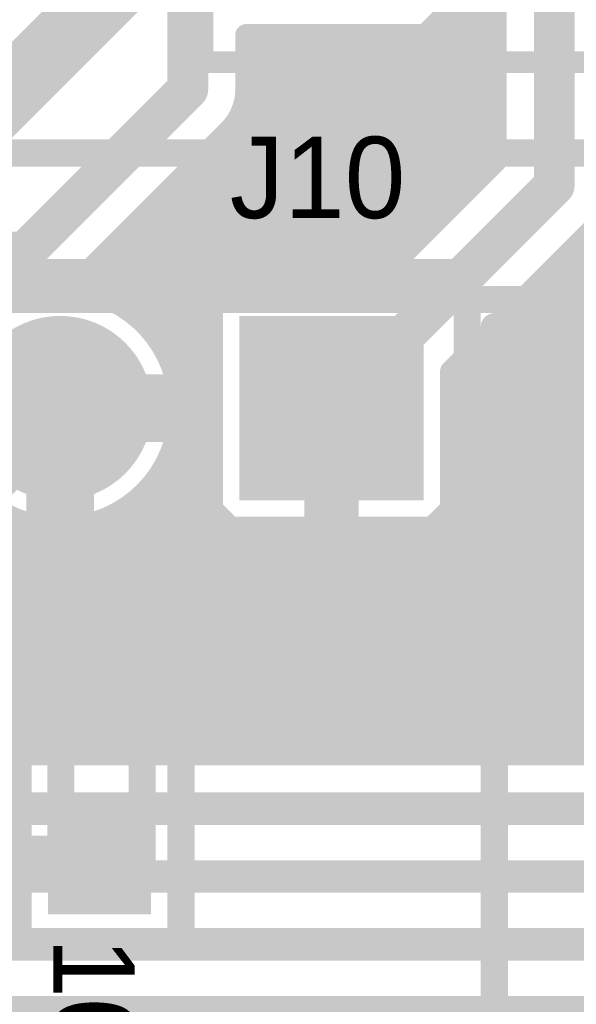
# Model space of a CAD drawing. Extents: x 7.17 to 14.1, y 4 to 11.75.
# Tile 175 of 219: x 10.21 to 10.42, y 8.02 to 8.38. Entities that reach past the tile are written whole.
import ezdxf

# ---------------------------------------------------------------- set-up
doc = ezdxf.new("R2010")
doc.units = 0
doc.layers.get('0').update_dxf_attribs({"linetype": 'CONTINUOUS'})
for name, color, linetype in [('BOTTOMLAYER', 5, 'CONTINUOUS'), ('BOTTOMSOLDER', 6, 'CONTINUOUS'), ('MECHANICAL1', 6, 'CONTINUOUS'), ('MECHANICAL7', 56, 'CONTINUOUS'), ('MULTILAYER', 9, 'CONTINUOUS'), ('TOPLAYER', 1, 'CONTINUOUS'), ('TOPOVERLAY', 2, 'CONTINUOUS'), ('TOPPASTE', 8, 'CONTINUOUS'), ('TOPSOLDER', 216, 'CONTINUOUS')]:
    doc.layers.add(name, color=color, linetype=linetype)

# ---------------------------------------------------------------- blocks, each defined once
blk = doc.blocks.new('RELAY44_23')
at = {"layer": 'MECHANICAL1', "const_width": 0.008}
for points in [[(-0.05, -0.05), (-0.05, 0.35)], [(-0.05, -0.05), (0.75, -0.05)]]:
    blk.add_lwpolyline(points, dxfattribs=at)
at = {"layer": 'MECHANICAL1', "const_width": 0.004}
blk.add_lwpolyline([(-0.052, -0.05, 1), (-0.048, -0.05, 1)], format="xyb", close=True, dxfattribs=at)
blk.add_lwpolyline([(-0.052, -0.05, 1), (-0.048, -0.05, 1)], format="xyb", close=True, dxfattribs=at)
at = {"layer": 'TOPOVERLAY', "const_width": 0.008}
for points in [[(-0.05, -0.05), (-0.05, 0.35)], [(-0.05, -0.05), (0.75, -0.05)]]:
    blk.add_lwpolyline(points, dxfattribs=at)
at = {"layer": 'TOPOVERLAY', "const_width": 0.004}
blk.add_lwpolyline([(-0.052, -0.05, 1), (-0.048, -0.05, 1)], format="xyb", close=True, dxfattribs=at)
blk.add_lwpolyline([(-0.052, -0.05, 1), (-0.048, -0.05, 1)], format="xyb", close=True, dxfattribs=at)
blk = doc.blocks.new('HDR_10_94')
at = {"layer": 'BOTTOMSOLDER', "const_width": 0.034}
blk.add_lwpolyline([(-0.017, -0.1, 1), (0.017, -0.1, 1)], format="xyb", close=True, dxfattribs=at)
at = {"layer": 'BOTTOMSOLDER'}
blk.add_solid([(-0.034, 0.034), (-0.034, -0.034), (0.034, 0.034), (0.034, -0.034)], dxfattribs=at)
at = {"layer": 'MULTILAYER', "const_width": 0.03}
blk.add_lwpolyline([(-0.015, -0.1, 1), (0.015, -0.1, 1)], format="xyb", close=True, dxfattribs=at)
at = {"layer": 'MULTILAYER'}
blk.add_solid([(-0.03, 0.03), (-0.03, -0.03), (0.03, 0.03), (0.03, -0.03)], dxfattribs=at)
at = {"layer": 'TOPOVERLAY', "const_width": 0.01}
for points in [[(-0.05, -0.95), (-0.05, 0.05)], [(0.05, 0.05), (-0.05, 0.05)], [(0.05, -0.95), (0.05, 0.05)]]:
    blk.add_lwpolyline(points, dxfattribs=at)
at = {"layer": 'TOPOVERLAY', "const_width": 0.005}
for points in [[(-0.0525, 0.05, 1), (-0.0475, 0.05, 1)], [(-0.0525, 0.05, 1), (-0.0475, 0.05, 1)], [(0.0475, 0.05, 1), (0.0525, 0.05, 1)], [(0.0475, 0.05, 1), (0.0525, 0.05, 1)]]:
    blk.add_lwpolyline(points, format="xyb", close=True, dxfattribs=at)
at = {"layer": 'TOPSOLDER', "const_width": 0.034}
blk.add_lwpolyline([(-0.017, -0.1, 1), (0.017, -0.1, 1)], format="xyb", close=True, dxfattribs=at)
at = {"layer": 'TOPSOLDER'}
blk.add_solid([(-0.034, 0.034), (-0.034, -0.034), (0.034, 0.034), (0.034, -0.034)], dxfattribs=at)
blk = doc.blocks.new('0603_117')
at = {"layer": 'MECHANICAL1', "const_width": 0.01}
for points in [[(-0.000531, -0.014252), (-0.000531, 0.015748)], [(0.059468, 0.015748), (-0.000531, 0.015748)], [(0.059468, -0.014252), (0.059468, 0.015748)], [(0.059468, -0.014252), (-0.000531, -0.014252)]]:
    blk.add_lwpolyline(points, dxfattribs=at)
at = {"layer": 'MECHANICAL1', "const_width": 0.005}
for points in [[(-0.003031, 0.015748, 1), (0.001969, 0.015748, 1)], [(-0.003031, 0.015748, 1), (0.001969, 0.015748, 1)], [(0.056968, 0.015748, 1), (0.061968, 0.015748, 1)], [(0.056968, 0.015748, 1), (0.061968, 0.015748, 1)], [(-0.003031, -0.014252, 1), (0.001969, -0.014252, 1)], [(-0.003031, -0.014252, 1), (0.001969, -0.014252, 1)], [(0.056968, -0.014252, 1), (0.061968, -0.014252, 1)], [(0.056968, -0.014252, 1), (0.061968, -0.014252, 1)]]:
    blk.add_lwpolyline(points, format="xyb", close=True, dxfattribs=at)
at = {"layer": 'TOPLAYER'}
for points in [[(-0.015, -0.015), (0.015, -0.015), (-0.015, 0.015), (0.015, 0.015)], [(0.045, -0.015), (0.075, -0.015), (0.045, 0.015), (0.075, 0.015)]]:
    blk.add_solid(points, dxfattribs=at)
at = {"layer": 'TOPOVERLAY', "const_width": 0.01}
for points in [[(-0.03, 0), (-0.03, 0.03)], [(0.09, 0.03), (-0.03, 0.03)], [(0.09, -0.03), (0.09, 0.03)], [(-0.03, -0.03), (-0.03, 0)], [(0.09, -0.03), (-0.03, -0.03)]]:
    blk.add_lwpolyline(points, dxfattribs=at)
at = {"layer": 'TOPOVERLAY', "const_width": 0.005}
for points in [[(-0.0325, 0.03, 1), (-0.0275, 0.03, 1)], [(-0.0325, 0.03, 1), (-0.0275, 0.03, 1)], [(0.0875, 0.03, 1), (0.0925, 0.03, 1)], [(0.0875, 0.03, 1), (0.0925, 0.03, 1)], [(-0.0325, 0, 1), (-0.0275, 0, 1)], [(-0.0325, 0, 1), (-0.0275, 0, 1)], [(-0.0325, -0.03, 1), (-0.0275, -0.03, 1)], [(-0.0325, -0.03, 1), (-0.0275, -0.03, 1)], [(0.0875, -0.03, 1), (0.0925, -0.03, 1)], [(0.0875, -0.03, 1), (0.0925, -0.03, 1)]]:
    blk.add_lwpolyline(points, format="xyb", close=True, dxfattribs=at)
at = {"layer": 'TOPPASTE'}
for points in [[(-0.015, -0.015), (0.015, -0.015), (-0.015, 0.015), (0.015, 0.015)], [(0.045, -0.015), (0.075, -0.015), (0.045, 0.015), (0.075, 0.015)]]:
    blk.add_solid(points, dxfattribs=at)
at = {"layer": 'TOPSOLDER'}
for points in [[(-0.019, -0.019), (0.019, -0.019), (-0.019, 0.019), (0.019, 0.019)], [(0.041, -0.019), (0.079, -0.019), (0.041, 0.019), (0.079, 0.019)]]:
    blk.add_solid(points, dxfattribs=at)
blk = doc.blocks.new('0603_118')
at = {"layer": 'MECHANICAL1', "const_width": 0.01}
for points in [[(-0.000531, 0.015748), (-0.000531, -0.014252)], [(-0.000531, 0.015748), (0.059468, 0.015748)], [(0.059468, 0.015748), (0.059468, -0.014252)], [(-0.000531, -0.014252), (0.059468, -0.014252)]]:
    blk.add_lwpolyline(points, dxfattribs=at)
at = {"layer": 'MECHANICAL1', "const_width": 0.005}
for points in [[(-0.003031, 0.015748, 1), (0.001969, 0.015748, 1)], [(-0.003031, 0.015748, 1), (0.001969, 0.015748, 1)], [(0.056968, 0.015748, 1), (0.061968, 0.015748, 1)], [(0.056968, 0.015748, 1), (0.061968, 0.015748, 1)], [(-0.003031, -0.014252, 1), (0.001969, -0.014252, 1)], [(-0.003031, -0.014252, 1), (0.001969, -0.014252, 1)], [(0.056968, -0.014252, 1), (0.061968, -0.014252, 1)], [(0.056968, -0.014252, 1), (0.061968, -0.014252, 1)]]:
    blk.add_lwpolyline(points, format="xyb", close=True, dxfattribs=at)
at = {"layer": 'TOPLAYER'}
for points in [[(-0.015, -0.015), (0.015, -0.015), (-0.015, 0.015), (0.015, 0.015)], [(0.045, -0.015), (0.075, -0.015), (0.045, 0.015), (0.075, 0.015)]]:
    blk.add_solid(points, dxfattribs=at)
at = {"layer": 'TOPOVERLAY', "const_width": 0.01}
for points in [[(-0.03, 0.03), (-0.03, 0)], [(-0.03, 0.03), (0.09, 0.03)], [(0.09, 0.03), (0.09, -0.03)], [(-0.03, 0), (-0.03, -0.03)], [(-0.03, -0.03), (0.09, -0.03)]]:
    blk.add_lwpolyline(points, dxfattribs=at)
at = {"layer": 'TOPOVERLAY', "const_width": 0.005}
for points in [[(-0.0325, 0.03, 1), (-0.0275, 0.03, 1)], [(-0.0325, 0.03, 1), (-0.0275, 0.03, 1)], [(0.0875, 0.03, 1), (0.0925, 0.03, 1)], [(0.0875, 0.03, 1), (0.0925, 0.03, 1)], [(-0.0325, 0, 1), (-0.0275, 0, 1)], [(-0.0325, 0, 1), (-0.0275, 0, 1)], [(-0.0325, -0.03, 1), (-0.0275, -0.03, 1)], [(-0.0325, -0.03, 1), (-0.0275, -0.03, 1)], [(0.0875, -0.03, 1), (0.0925, -0.03, 1)], [(0.0875, -0.03, 1), (0.0925, -0.03, 1)]]:
    blk.add_lwpolyline(points, format="xyb", close=True, dxfattribs=at)
at = {"layer": 'TOPPASTE'}
for points in [[(-0.015, -0.015), (0.015, -0.015), (-0.015, 0.015), (0.015, 0.015)], [(0.045, -0.015), (0.075, -0.015), (0.045, 0.015), (0.075, 0.015)]]:
    blk.add_solid(points, dxfattribs=at)
at = {"layer": 'TOPSOLDER'}
for points in [[(-0.019, -0.019), (0.019, -0.019), (-0.019, 0.019), (0.019, 0.019)], [(0.041, -0.019), (0.079, -0.019), (0.041, 0.019), (0.079, 0.019)]]:
    blk.add_solid(points, dxfattribs=at)

msp = doc.modelspace()

# ---------------------------------------------------------------- linework, layer by layer
at = {"layer": 'BOTTOMLAYER'}
for points, const_width in [([(10.409447, 8.319543), (10.409447, 8.605)], 0.015), ([(10.387947, 8.328449), (10.387947, 8.596094)], 0.008), ([(10.274447, 8.355), (10.274447, 8.555457)], 0.015), ([(10.371404, 8.25008), (10.620972, 8.499648)], 0.008), ([(10.371404, 8.243009), (10.626918, 8.498523)], 0.008), ([(10.371404, 8.228867), (10.641037, 8.4985)], 0.008), ([(10.371404, 8.235938), (10.633966, 8.4985)], 0.008), ([(10.393959, 8.11), (10.782459, 8.4985)], 0.008), ([(10.40103, 8.11), (10.78953, 8.4985)], 0.008), ([(10.408101, 8.11), (10.796601, 8.4985)], 0.008), ([(10.415173, 8.11), (10.803672, 8.4985)], 0.008), ([(10.369904, 8.375), (10.369904, 8.455)], 0.008), ([(10.371404, 8.221796), (10.589367, 8.439758)], 0.008), ([(10.371404, 8.214725), (10.584041, 8.427361)], 0.008), ([(10.371404, 8.207653), (10.582557, 8.418806)], 0.008), ([(10.371404, 8.200582), (10.582519, 8.411697)], 0.008), ([(10.371404, 8.193511), (10.583369, 8.405476)], 0.008), ([(10.294964, 8.11), (10.584867, 8.399903)], 0.008), ([(10.369904, 8.382931), (10.387947, 8.400974)], 0.008), ([(10.369904, 8.396713), (10.387947, 8.37867)], 0.008), ([(10.302035, 8.11), (10.586888, 8.394853)], 0.008), ([(10.369904, 8.37586), (10.387947, 8.393903)], 0.008), ([(10.309106, 8.11), (10.58936, 8.390254)], 0.008), ([(10.369904, 8.389642), (10.387947, 8.371599)], 0.008), ([(10.263613, 8.262498), (10.387947, 8.386832)], 0.008), ([(10.316177, 8.11), (10.592238, 8.38606)], 0.008), ([(10.323248, 8.11), (10.595499, 8.38225)], 0.008), ([(10.361973, 8.375), (10.369904, 8.382931)], 0.008), ([(10.369904, 8.38257), (10.387947, 8.364527)], 0.008), ([(10.289686, 8.2815), (10.387947, 8.379761)], 0.008), ([(10.330319, 8.11), (10.599133, 8.378814)], 0.008), ([(10.232787, 8.28117), (10.326617, 8.375)], 0.008), ([(10.238711, 8.280022), (10.333689, 8.375)], 0.008), ([(10.244007, 8.278247), (10.34076, 8.375)], 0.008), ([(10.248786, 8.275955), (10.347831, 8.375)], 0.008), ([(10.253111, 8.273209), (10.354902, 8.375)], 0.008), ([(10.257017, 8.270044), (10.361973, 8.375)], 0.008), ([(10.260518, 8.266474), (10.369044, 8.375)], 0.008), ([(10.295578, 8.351031), (10.319546, 8.375)], 0.008), ([(10.295947, 8.375), (10.369904, 8.375)], 0.008), ([(10.295947, 8.358472), (10.312475, 8.375)], 0.008), ([(10.295947, 8.372614), (10.298333, 8.375)], 0.008), ([(10.295947, 8.365543), (10.305404, 8.375)], 0.008), ([(10.295947, 8.355), (10.295947, 8.375)], 0.008), ([(10.299692, 8.375), (10.367095, 8.307597)], 0.008), ([(10.306764, 8.375), (10.370631, 8.311133)], 0.008), ([(10.313835, 8.375), (10.374166, 8.314668)], 0.008), ([(10.320906, 8.375), (10.377702, 8.318204)], 0.008), ([(10.327977, 8.375), (10.381238, 8.321739)], 0.008), ([(10.335048, 8.375), (10.384773, 8.325275)], 0.008), ([(10.33739, 8.11), (10.603145, 8.375755)], 0.008), ([(10.342119, 8.375), (10.387947, 8.329172)], 0.008), ([(10.34919, 8.375), (10.387947, 8.336243)], 0.008), ([(10.356261, 8.375), (10.387947, 8.343314)], 0.008), ([(10.363332, 8.375), (10.387947, 8.350385)], 0.008), ([(10.369904, 8.375499), (10.387947, 8.357456)], 0.008), ([(10.295947, 8.371674), (10.36356, 8.304061)], 0.008), ([(10.296757, 8.2815), (10.387947, 8.37269)], 0.008), ([(10.344461, 8.11), (10.60755, 8.373089)], 0.008), ([(10.351533, 8.11), (10.612382, 8.37085)], 0.008), ([(10.386888, 8.11), (10.647949, 8.371061)], 0.008), ([(10.358604, 8.11), (10.617699, 8.369095)], 0.008), ([(10.365675, 8.11), (10.623596, 8.367921)], 0.008), ([(10.372746, 8.11), (10.630247, 8.367501)], 0.008), ([(10.379817, 8.11), (10.638015, 8.368198)], 0.008), ([(10.295947, 8.364603), (10.360024, 8.300526)], 0.008), ([(10.303828, 8.2815), (10.387947, 8.365619)], 0.008), ([(10.214447, 8.295), (10.274447, 8.355)], 0.015), ([(10.295947, 8.357532), (10.356489, 8.29699)], 0.008), ([(10.3109, 8.2815), (10.387947, 8.358547)], 0.008), ([(10.295545, 8.350863), (10.352953, 8.293455)], 0.008), ([(10.317971, 8.2815), (10.387947, 8.351476)], 0.008), ([(10.293768, 8.345569), (10.349418, 8.289919)], 0.008), ([(10.325042, 8.2815), (10.387947, 8.344405)], 0.008), ([(10.231189, 8.281337), (10.28965, 8.339797)], 0.008), ([(10.290994, 8.341272), (10.345882, 8.286384)], 0.008), ([(10.283988, 8.334136), (10.336624, 8.2815)], 0.008), ([(10.287524, 8.337671), (10.342347, 8.282848)], 0.008), ([(10.332113, 8.2815), (10.387947, 8.337334)], 0.008), ([(10.280453, 8.3306), (10.329553, 8.2815)], 0.008), ([(10.276917, 8.327064), (10.322481, 8.2815)], 0.008), ([(10.339184, 8.2815), (10.387947, 8.330263)], 0.008), ([(10.340998, 8.2815), (10.387947, 8.328449)], 0.008), ([(10.273381, 8.323529), (10.31541, 8.2815)], 0.008), ([(10.269846, 8.319993), (10.308339, 8.2815)], 0.008), ([(10.327404, 8.2375), (10.409447, 8.319543)], 0.015), ([(10.26631, 8.316458), (10.301268, 8.2815)], 0.008), ([(10.262775, 8.312922), (10.294197, 8.2815)], 0.008), ([(10.259239, 8.309387), (10.287126, 8.2815)], 0.008), ([(10.255704, 8.305851), (10.283404, 8.278151)], 0.008), ([(10.252168, 8.302316), (10.283404, 8.27108)], 0.008), ([(10.371404, 8.251094), (10.42465, 8.30434)], 0.008), ([(10.084904, 8.295), (10.214447, 8.295)], 0.015), ([(10.248633, 8.29878), (10.283404, 8.264009)], 0.008), ([(10.418714, 8.298405), (10.607119, 8.11)], 0.008), ([(10.245097, 8.295245), (10.283404, 8.256937)], 0.008), ([(10.415179, 8.294869), (10.600048, 8.11)], 0.008), ([(10.241561, 8.291709), (10.283404, 8.249866)], 0.008), ([(10.411643, 8.291334), (10.592977, 8.11)], 0.008), ([(10.238026, 8.288173), (10.252692, 8.273507)], 0.008), ([(10.408108, 8.287798), (10.585906, 8.11)], 0.008), ([(10.23449, 8.284638), (10.239254, 8.279874)], 0.008), ([(10.404572, 8.284263), (10.578835, 8.11)], 0.008), ([(10.283404, 8.2815), (10.340998, 8.2815)], 0.008), ([(10.283404, 8.275218), (10.289686, 8.2815)], 0.008), ([(10.283404, 8.1935), (10.283404, 8.2815)], 0.008), ([(10.401037, 8.280727), (10.571763, 8.11)], 0.008), ([(10.397501, 8.277191), (10.564692, 8.11)], 0.008), ([(10.266285, 8.258098), (10.283404, 8.275218)], 0.008), ([(10.393966, 8.273656), (10.557621, 8.11)], 0.008), ([(10.39043, 8.27012), (10.55055, 8.11)], 0.008), ([(10.268494, 8.253236), (10.283404, 8.268147)], 0.008), ([(10.386894, 8.266585), (10.543479, 8.11)], 0.008), ([(10.263411, 8.262788), (10.283404, 8.242795)], 0.008), ([(10.383359, 8.263049), (10.536408, 8.11)], 0.008), ([(10.270171, 8.247843), (10.283404, 8.261076)], 0.008), ([(10.379823, 8.259514), (10.529337, 8.11)], 0.008), ([(10.376288, 8.255978), (10.522266, 8.11)], 0.008), ([(10.271194, 8.241794), (10.283404, 8.254004)], 0.008), ([(10.371404, 8.1935), (10.371404, 8.251094)], 0.008), ([(10.372752, 8.252443), (10.515195, 8.11)], 0.008), ([(10.269778, 8.24935), (10.283404, 8.235724)], 0.008), ([(10.187404, 8.2375), (10.227404, 8.2375)], 0.025), ([(10.227404, 8.2375), (10.267404, 8.2375)], 0.025), ([(10.227404, 8.1975), (10.227404, 8.2375)], 0.025), ([(10.271324, 8.234854), (10.283404, 8.246933)], 0.008), ([(10.371404, 8.24672), (10.508124, 8.11)], 0.008), ([(10.269995, 8.226453), (10.283404, 8.239862)], 0.008), ([(10.271282, 8.240775), (10.283404, 8.228653)], 0.008), ([(10.371404, 8.239648), (10.501053, 8.11)], 0.008), ([(10.264585, 8.213973), (10.283404, 8.232791)], 0.008), ([(10.271243, 8.233743), (10.283404, 8.221582)], 0.008), ([(10.371404, 8.232577), (10.493981, 8.11)], 0.008), ([(10.167684, 8.11), (10.283404, 8.22572)], 0.008), ([(10.170464, 8.228455), (10.28892, 8.11)], 0.008), ([(10.270283, 8.227632), (10.283404, 8.214511)], 0.008), ([(10.371404, 8.225506), (10.48691, 8.11)], 0.008), ([(10.168921, 8.222928), (10.281848, 8.11)], 0.008), ([(10.268654, 8.22219), (10.283404, 8.20744)], 0.008), ([(10.174755, 8.11), (10.283404, 8.218649)], 0.008), ([(10.371404, 8.218435), (10.479839, 8.11)], 0.008), ([(10.166824, 8.217953), (10.274777, 8.11)], 0.008), ([(10.266486, 8.217287), (10.283404, 8.200369)], 0.008), ([(10.164252, 8.213454), (10.267706, 8.11)], 0.008), ([(10.181826, 8.11), (10.283404, 8.211578)], 0.008), ([(10.263851, 8.21285), (10.366702, 8.11)], 0.008), ([(10.371404, 8.211364), (10.472768, 8.11)], 0.008), ([(10.16125, 8.209385), (10.260635, 8.11)], 0.008), ([(10.26079, 8.20884), (10.35963, 8.11)], 0.008), ([(10.157839, 8.205725), (10.253564, 8.11)], 0.008), ([(10.188897, 8.11), (10.283404, 8.204507)], 0.008), ([(10.257322, 8.205237), (10.352559, 8.11)], 0.008), ([(10.371404, 8.204293), (10.465697, 8.11)], 0.008), ([(10.154026, 8.202467), (10.246493, 8.11)], 0.008), ([(10.160613, 8.11), (10.250932, 8.200319)], 0.008), ([(10.253451, 8.202038), (10.345488, 8.11)], 0.008), ([(10.283404, 8.200369), (10.290273, 8.1935)], 0.008), ([(10.364322, 8.1935), (10.371404, 8.200582)], 0.008), ([(10.125257, 8.11), (10.211668, 8.19641)], 0.008), ([(10.145124, 8.197226), (10.232351, 8.11)], 0.008), ([(10.149797, 8.199625), (10.239422, 8.11)], 0.008), ([(10.195968, 8.11), (10.283404, 8.197436)], 0.008), ([(10.207962, 8.198028), (10.295991, 8.11)], 0.008), ([(10.244422, 8.196924), (10.331346, 8.11)], 0.008), ([(10.249161, 8.199256), (10.338417, 8.11)], 0.008), ([(10.371404, 8.197222), (10.458626, 8.11)], 0.008), ([(10.127637, 8.193501), (10.211137, 8.11)], 0.008), ([(10.132328, 8.11), (10.217061, 8.194733)], 0.008), ([(10.134183, 8.194025), (10.218208, 8.11)], 0.008), ([(10.1394, 8.11), (10.22311, 8.19371)], 0.008), ([(10.139952, 8.195327), (10.22528, 8.11)], 0.008), ([(10.146471, 8.11), (10.23005, 8.19358)], 0.008), ([(10.153542, 8.11), (10.238451, 8.194909)], 0.008), ([(10.203039, 8.11), (10.286539, 8.1935)], 0.008), ([(10.210111, 8.11), (10.293611, 8.1935)], 0.008), ([(10.217182, 8.11), (10.300682, 8.1935)], 0.008), ([(10.21869, 8.194372), (10.303062, 8.11)], 0.008), ([(10.224253, 8.11), (10.307753, 8.1935)], 0.008), ([(10.226626, 8.193507), (10.310133, 8.11)], 0.008), ([(10.231324, 8.11), (10.314824, 8.1935)], 0.008), ([(10.233306, 8.193898), (10.317204, 8.11)], 0.008), ([(10.238395, 8.11), (10.321895, 8.1935)], 0.008), ([(10.239172, 8.195103), (10.324275, 8.11)], 0.008), ([(10.245466, 8.11), (10.328966, 8.1935)], 0.008), ([(10.252537, 8.11), (10.336037, 8.1935)], 0.008), ([(10.259608, 8.11), (10.343108, 8.1935)], 0.008), ([(10.266679, 8.11), (10.350179, 8.1935)], 0.008), ([(10.273751, 8.11), (10.35725, 8.1935)], 0.008), ([(10.280822, 8.11), (10.364322, 8.1935)], 0.008), ([(10.283404, 8.1935), (10.371404, 8.1935)], 0.008), ([(10.287893, 8.11), (10.371393, 8.1935)], 0.008), ([(10.290273, 8.1935), (10.373773, 8.11)], 0.008), ([(10.297344, 8.1935), (10.380844, 8.11)], 0.008), ([(10.304415, 8.1935), (10.387915, 8.11)], 0.008), ([(10.311486, 8.1935), (10.394986, 8.11)], 0.008), ([(10.318557, 8.1935), (10.402057, 8.11)], 0.008), ([(10.325628, 8.1935), (10.409128, 8.11)], 0.008), ([(10.332699, 8.1935), (10.416199, 8.11)], 0.008), ([(10.33977, 8.1935), (10.42327, 8.11)], 0.008), ([(10.346842, 8.1935), (10.430342, 8.11)], 0.008), ([(10.353913, 8.1935), (10.437413, 8.11)], 0.008), ([(10.360984, 8.1935), (10.444484, 8.11)], 0.008), ([(10.368055, 8.1935), (10.451555, 8.11)], 0.008), ([(9.625916, 8.11), (10.73634, 8.11)], 0.008), ([(9.194904, 8.09), (10.744624, 8.09)], 0.012), ([(9.179904, 8.065), (10.764624, 8.065)], 0.012), ([(9.169904, 8.04), (10.779624, 8.04)], 0.012), ([(9.159904, 8.015), (10.792404, 8.015)], 0.012)]:
    msp.add_lwpolyline(points, dxfattribs=dict(at, const_width=const_width))
for points, const_width in [([(10.367904, 8.382931, 1), (10.371904, 8.382931, 1)], 0.004), ([(10.367904, 8.382931, 1), (10.371904, 8.382931, 1)], 0.004), ([(10.367904, 8.38257, 1), (10.371904, 8.38257, 1)], 0.004), ([(10.385947, 8.379761, 1), (10.389947, 8.379761, 1)], 0.004), ([(10.385947, 8.37867, 1), (10.389947, 8.37867, 1)], 0.004), ([(10.293947, 8.375, 1), (10.297947, 8.375, 1)], 0.004), ([(10.293947, 8.375, 1), (10.297947, 8.375, 1)], 0.004), ([(10.296333, 8.375, 1), (10.300333, 8.375, 1)], 0.004), ([(10.297692, 8.375, 1), (10.301692, 8.375, 1)], 0.004), ([(10.303404, 8.375, 1), (10.307404, 8.375, 1)], 0.004), ([(10.304763, 8.375, 1), (10.308763, 8.375, 1)], 0.004), ([(10.310475, 8.375, 1), (10.314475, 8.375, 1)], 0.004), ([(10.311835, 8.375, 1), (10.315835, 8.375, 1)], 0.004), ([(10.317546, 8.375, 1), (10.321546, 8.375, 1)], 0.004), ([(10.318906, 8.375, 1), (10.322906, 8.375, 1)], 0.004), ([(10.324618, 8.375, 1), (10.328618, 8.375, 1)], 0.004), ([(10.325977, 8.375, 1), (10.329977, 8.375, 1)], 0.004), ([(10.331689, 8.375, 1), (10.335689, 8.375, 1)], 0.004), ([(10.333048, 8.375, 1), (10.337048, 8.375, 1)], 0.004), ([(10.33876, 8.375, 1), (10.34276, 8.375, 1)], 0.004), ([(10.340119, 8.375, 1), (10.344119, 8.375, 1)], 0.004), ([(10.345831, 8.375, 1), (10.349831, 8.375, 1)], 0.004), ([(10.34719, 8.375, 1), (10.35119, 8.375, 1)], 0.004), ([(10.352902, 8.375, 1), (10.356902, 8.375, 1)], 0.004), ([(10.354261, 8.375, 1), (10.358261, 8.375, 1)], 0.004), ([(10.359973, 8.375, 1), (10.363973, 8.375, 1)], 0.004), ([(10.359973, 8.375, 1), (10.363973, 8.375, 1)], 0.004), ([(10.361332, 8.375, 1), (10.365332, 8.375, 1)], 0.004), ([(10.367044, 8.375, 1), (10.371044, 8.375, 1)], 0.004), ([(10.367904, 8.37586, 1), (10.371904, 8.37586, 1)], 0.004), ([(10.367904, 8.375499, 1), (10.371904, 8.375499, 1)], 0.004), ([(10.367904, 8.375, 1), (10.371904, 8.375, 1)], 0.004), ([(10.367904, 8.375, 1), (10.371904, 8.375, 1)], 0.004), ([(10.293947, 8.372614, 1), (10.297947, 8.372614, 1)], 0.004), ([(10.293947, 8.371674, 1), (10.297947, 8.371674, 1)], 0.004), ([(10.385947, 8.37269, 1), (10.389947, 8.37269, 1)], 0.004), ([(10.385947, 8.371599, 1), (10.389947, 8.371599, 1)], 0.004), ([(10.293947, 8.365543, 1), (10.297947, 8.365543, 1)], 0.004), ([(10.293947, 8.364603, 1), (10.297947, 8.364603, 1)], 0.004), ([(10.385947, 8.365619, 1), (10.389947, 8.365619, 1)], 0.004), ([(10.385947, 8.364527, 1), (10.389947, 8.364527, 1)], 0.004), ([(10.270697, 8.355, 1), (10.278197, 8.355, 1)], 0.0075), ([(10.270697, 8.355, 1), (10.278197, 8.355, 1)], 0.0075), ([(10.293947, 8.358472, 1), (10.297947, 8.358472, 1)], 0.004), ([(10.293947, 8.357532, 1), (10.297947, 8.357532, 1)], 0.004), ([(10.385947, 8.358547, 1), (10.389947, 8.358547, 1)], 0.004), ([(10.385947, 8.357456, 1), (10.389947, 8.357456, 1)], 0.004), ([(10.293947, 8.355, 1), (10.297947, 8.355, 1)], 0.004), ([(10.293947, 8.355, 1), (10.297947, 8.355, 1)], 0.004), ([(10.293947, 8.355, 1), (10.297947, 8.355, 1)], 0.004), ([(10.293545, 8.350863, 1), (10.297545, 8.350863, 1)], 0.004), ([(10.293577, 8.351031, 1), (10.297577, 8.351031, 1)], 0.004), ([(10.385947, 8.351476, 1), (10.389947, 8.351476, 1)], 0.004), ([(10.385947, 8.350385, 1), (10.389947, 8.350385, 1)], 0.004), ([(10.291768, 8.345569, 1), (10.295768, 8.345569, 1)], 0.004), ([(10.385947, 8.344405, 1), (10.389947, 8.344405, 1)], 0.004), ([(10.385947, 8.343314, 1), (10.389947, 8.343314, 1)], 0.004), ([(10.28765, 8.339797, 1), (10.29165, 8.339797, 1)], 0.004), ([(10.28765, 8.339797, 1), (10.29165, 8.339797, 1)], 0.004), ([(10.28765, 8.339797, 1), (10.29165, 8.339797, 1)], 0.004), ([(10.288994, 8.341272, 1), (10.292994, 8.341272, 1)], 0.004), ([(10.281988, 8.334136, 1), (10.285988, 8.334136, 1)], 0.004), ([(10.285524, 8.337671, 1), (10.289524, 8.337671, 1)], 0.004), ([(10.385947, 8.337334, 1), (10.389947, 8.337334, 1)], 0.004), ([(10.385947, 8.336243, 1), (10.389947, 8.336243, 1)], 0.004), ([(10.278453, 8.3306, 1), (10.282453, 8.3306, 1)], 0.004), ([(10.274917, 8.327064, 1), (10.278917, 8.327064, 1)], 0.004), ([(10.385947, 8.330263, 1), (10.389947, 8.330263, 1)], 0.004), ([(10.385947, 8.329172, 1), (10.389947, 8.329172, 1)], 0.004), ([(10.385947, 8.328449, 1), (10.389947, 8.328449, 1)], 0.004), ([(10.385947, 8.328449, 1), (10.389947, 8.328449, 1)], 0.004), ([(10.271382, 8.323529, 1), (10.275381, 8.323529, 1)], 0.004), ([(10.382773, 8.325275, 1), (10.386773, 8.325275, 1)], 0.004), ([(10.267846, 8.319993, 1), (10.271846, 8.319993, 1)], 0.004), ([(10.379238, 8.321739, 1), (10.383238, 8.321739, 1)], 0.004), ([(10.405697, 8.319543, 1), (10.413197, 8.319543, 1)], 0.0075), ([(10.405697, 8.319543, 1), (10.413197, 8.319543, 1)], 0.0075), ([(10.26431, 8.316458, 1), (10.26831, 8.316458, 1)], 0.004), ([(10.375702, 8.318204, 1), (10.379702, 8.318204, 1)], 0.004), ([(10.260775, 8.312922, 1), (10.264775, 8.312922, 1)], 0.004), ([(10.372167, 8.314668, 1), (10.376167, 8.314668, 1)], 0.004), ([(10.257239, 8.309387, 1), (10.261239, 8.309387, 1)], 0.004), ([(10.368631, 8.311133, 1), (10.372631, 8.311133, 1)], 0.004), ([(10.253704, 8.305851, 1), (10.257704, 8.305851, 1)], 0.004), ([(10.365095, 8.307597, 1), (10.369095, 8.307597, 1)], 0.004), ([(10.250168, 8.302316, 1), (10.254168, 8.302316, 1)], 0.004), ([(10.36156, 8.304061, 1), (10.36556, 8.304061, 1)], 0.004), ([(10.210697, 8.295, 1), (10.218197, 8.295, 1)], 0.0075), ([(10.210697, 8.295, 1), (10.218197, 8.295, 1)], 0.0075), ([(10.246633, 8.29878, 1), (10.250633, 8.29878, 1)], 0.004), ([(10.358024, 8.300526, 1), (10.362024, 8.300526, 1)], 0.004), ([(10.416714, 8.298405, 1), (10.420714, 8.298405, 1)], 0.004), ([(10.243097, 8.295245, 1), (10.247097, 8.295245, 1)], 0.004), ([(10.354489, 8.29699, 1), (10.358489, 8.29699, 1)], 0.004), ([(10.413179, 8.294869, 1), (10.417179, 8.294869, 1)], 0.004), ([(10.239562, 8.291709, 1), (10.243562, 8.291709, 1)], 0.004), ([(10.350953, 8.293455, 1), (10.354953, 8.293455, 1)], 0.004), ([(10.409643, 8.291334, 1), (10.413643, 8.291334, 1)], 0.004), ([(10.236026, 8.288173, 1), (10.240026, 8.288173, 1)], 0.004), ([(10.347418, 8.289919, 1), (10.351418, 8.289919, 1)], 0.004), ([(10.406108, 8.287798, 1), (10.410108, 8.287798, 1)], 0.004), ([(10.23249, 8.284638, 1), (10.23649, 8.284638, 1)], 0.004), ([(10.343882, 8.286384, 1), (10.347882, 8.286384, 1)], 0.004), ([(10.402572, 8.284263, 1), (10.406572, 8.284263, 1)], 0.004), ([(10.22919, 8.281337, 1), (10.233189, 8.281337, 1)], 0.004), ([(10.22919, 8.281337, 1), (10.233189, 8.281337, 1)], 0.004), ([(10.230787, 8.28117, 1), (10.234787, 8.28117, 1)], 0.004), ([(10.236711, 8.280022, 1), (10.240711, 8.280022, 1)], 0.004), ([(10.237254, 8.279874, 1), (10.241254, 8.279874, 1)], 0.004), ([(10.281404, 8.2815, 1), (10.285404, 8.2815, 1)], 0.004), ([(10.281404, 8.2815, 1), (10.285404, 8.2815, 1)], 0.004), ([(10.285126, 8.2815, 1), (10.289126, 8.2815, 1)], 0.004), ([(10.287686, 8.2815, 1), (10.291686, 8.2815, 1)], 0.004), ([(10.287686, 8.2815, 1), (10.291686, 8.2815, 1)], 0.004), ([(10.292197, 8.2815, 1), (10.296197, 8.2815, 1)], 0.004), ([(10.294757, 8.2815, 1), (10.298757, 8.2815, 1)], 0.004), ([(10.299268, 8.2815, 1), (10.303268, 8.2815, 1)], 0.004), ([(10.301828, 8.2815, 1), (10.305829, 8.2815, 1)], 0.004), ([(10.306339, 8.2815, 1), (10.310339, 8.2815, 1)], 0.004), ([(10.3089, 8.2815, 1), (10.3129, 8.2815, 1)], 0.004), ([(10.31341, 8.2815, 1), (10.31741, 8.2815, 1)], 0.004), ([(10.315971, 8.2815, 1), (10.319971, 8.2815, 1)], 0.004), ([(10.320481, 8.2815, 1), (10.324481, 8.2815, 1)], 0.004), ([(10.323042, 8.2815, 1), (10.327042, 8.2815, 1)], 0.004), ([(10.327552, 8.2815, 1), (10.331553, 8.2815, 1)], 0.004), ([(10.330113, 8.2815, 1), (10.334113, 8.2815, 1)], 0.004), ([(10.334624, 8.2815, 1), (10.338624, 8.2815, 1)], 0.004), ([(10.337184, 8.2815, 1), (10.341184, 8.2815, 1)], 0.004), ([(10.338998, 8.2815, 1), (10.342998, 8.2815, 1)], 0.004), ([(10.338998, 8.2815, 1), (10.342998, 8.2815, 1)], 0.004), ([(10.340347, 8.282848, 1), (10.344347, 8.282848, 1)], 0.004), ([(10.399037, 8.280727, 1), (10.403037, 8.280727, 1)], 0.004), ([(10.242007, 8.278247, 1), (10.246007, 8.278247, 1)], 0.004), ([(10.281404, 8.278151, 1), (10.285404, 8.278151, 1)], 0.004), ([(10.395501, 8.277191, 1), (10.399501, 8.277191, 1)], 0.004), ([(10.246786, 8.275955, 1), (10.250786, 8.275955, 1)], 0.004), ([(10.250692, 8.273507, 1), (10.254692, 8.273507, 1)], 0.004), ([(10.251111, 8.273209, 1), (10.255111, 8.273209, 1)], 0.004), ([(10.281404, 8.275218, 1), (10.285404, 8.275218, 1)], 0.004), ([(10.281404, 8.275218, 1), (10.285404, 8.275218, 1)], 0.004), ([(10.391965, 8.273656, 1), (10.395966, 8.273656, 1)], 0.004), ([(10.255017, 8.270044, 1), (10.259017, 8.270044, 1)], 0.004), ([(10.281404, 8.27108, 1), (10.285404, 8.27108, 1)], 0.004), ([(10.38843, 8.27012, 1), (10.39243, 8.27012, 1)], 0.004), ([(10.258518, 8.266474, 1), (10.262518, 8.266474, 1)], 0.004), ([(10.281404, 8.268147, 1), (10.285404, 8.268147, 1)], 0.004), ([(10.384894, 8.266585, 1), (10.388894, 8.266585, 1)], 0.004), ([(10.261411, 8.262788, 1), (10.265411, 8.262788, 1)], 0.004), ([(10.261613, 8.262498, 1), (10.265613, 8.262498, 1)], 0.004), ([(10.281404, 8.264009, 1), (10.285404, 8.264009, 1)], 0.004), ([(10.381359, 8.263049, 1), (10.385359, 8.263049, 1)], 0.004), ([(10.264285, 8.258098, 1), (10.268285, 8.258098, 1)], 0.004), ([(10.281404, 8.261076, 1), (10.285404, 8.261076, 1)], 0.004), ([(10.377823, 8.259514, 1), (10.381823, 8.259514, 1)], 0.004), ([(10.281404, 8.256937, 1), (10.285404, 8.256937, 1)], 0.004), ([(10.374288, 8.255978, 1), (10.378288, 8.255978, 1)], 0.004), ([(10.266494, 8.253236, 1), (10.270494, 8.253236, 1)], 0.004), ([(10.281404, 8.254004, 1), (10.285404, 8.254004, 1)], 0.004), ([(10.369404, 8.251094, 1), (10.373404, 8.251094, 1)], 0.004), ([(10.369404, 8.251094, 1), (10.373404, 8.251094, 1)], 0.004), ([(10.370752, 8.252443, 1), (10.374752, 8.252443, 1)], 0.004), ([(10.267778, 8.24935, 1), (10.271778, 8.24935, 1)], 0.004), ([(10.268171, 8.247843, 1), (10.272171, 8.247843, 1)], 0.004), ([(10.281404, 8.249866, 1), (10.285404, 8.249866, 1)], 0.004), ([(10.369404, 8.25008, 1), (10.373404, 8.25008, 1)], 0.004), ([(10.221154, 8.2375, 1), (10.233654, 8.2375, 1)], 0.0125), ([(10.221154, 8.2375, 1), (10.233654, 8.2375, 1)], 0.0125), ([(10.221154, 8.2375, 1), (10.233654, 8.2375, 1)], 0.0125), ([(10.261154, 8.2375, 1), (10.273654, 8.2375, 1)], 0.0125), ([(10.281404, 8.246933, 1), (10.285404, 8.246933, 1)], 0.004), ([(10.369404, 8.24672, 1), (10.373404, 8.24672, 1)], 0.004), ([(10.269194, 8.241794, 1), (10.273194, 8.241794, 1)], 0.004), ([(10.269282, 8.240775, 1), (10.273282, 8.240775, 1)], 0.004), ([(10.281404, 8.242795, 1), (10.285404, 8.242795, 1)], 0.004), ([(10.281404, 8.239862, 1), (10.285404, 8.239862, 1)], 0.004), ([(10.323654, 8.2375, 1), (10.331154, 8.2375, 1)], 0.0075), ([(10.369404, 8.243009, 1), (10.373404, 8.243009, 1)], 0.004), ([(10.269404, 8.2375, 1), (10.273404, 8.2375, 1)], 0.004), ([(10.269404, 8.2375, 1), (10.273404, 8.2375, 1)], 0.004), ([(10.369404, 8.239648, 1), (10.373404, 8.239648, 1)], 0.004), ([(10.269243, 8.233743, 1), (10.273243, 8.233743, 1)], 0.004), ([(10.269324, 8.234854, 1), (10.273324, 8.234854, 1)], 0.004), ([(10.281404, 8.235724, 1), (10.285404, 8.235724, 1)], 0.004), ([(10.281404, 8.232791, 1), (10.285404, 8.232791, 1)], 0.004), ([(10.369404, 8.235938, 1), (10.373404, 8.235938, 1)], 0.004), ([(10.369404, 8.232577, 1), (10.373404, 8.232577, 1)], 0.004), ([(10.267995, 8.226453, 1), (10.271995, 8.226453, 1)], 0.004), ([(10.268283, 8.227632, 1), (10.272283, 8.227632, 1)], 0.004), ([(10.281404, 8.228653, 1), (10.285404, 8.228653, 1)], 0.004), ([(10.281404, 8.22572, 1), (10.285404, 8.22572, 1)], 0.004), ([(10.369404, 8.228867, 1), (10.373404, 8.228867, 1)], 0.004), ([(10.369404, 8.225506, 1), (10.373404, 8.225506, 1)], 0.004), ([(10.266654, 8.22219, 1), (10.270654, 8.22219, 1)], 0.004), ([(10.369404, 8.221796, 1), (10.373404, 8.221796, 1)], 0.004), ([(10.281404, 8.221582, 1), (10.285404, 8.221582, 1)], 0.004), ([(10.281404, 8.218649, 1), (10.285404, 8.218649, 1)], 0.004), ([(10.369404, 8.218435, 1), (10.373404, 8.218435, 1)], 0.004), ([(10.264486, 8.217287, 1), (10.268486, 8.217287, 1)], 0.004), ([(10.281404, 8.214511, 1), (10.285404, 8.214511, 1)], 0.004), ([(10.369404, 8.214725, 1), (10.373404, 8.214725, 1)], 0.004), ([(10.261851, 8.21285, 1), (10.265851, 8.21285, 1)], 0.004), ([(10.262585, 8.213973, 1), (10.266585, 8.213973, 1)], 0.004), ([(10.281404, 8.211578, 1), (10.285404, 8.211578, 1)], 0.004), ([(10.369404, 8.211364, 1), (10.373404, 8.211364, 1)], 0.004), ([(10.25879, 8.20884, 1), (10.26279, 8.20884, 1)], 0.004), ([(10.281404, 8.20744, 1), (10.285404, 8.20744, 1)], 0.004), ([(10.369404, 8.207653, 1), (10.373404, 8.207653, 1)], 0.004), ([(10.221154, 8.1975, 1), (10.233654, 8.1975, 1)], 0.0125), ([(10.255322, 8.205237, 1), (10.259322, 8.205237, 1)], 0.004), ([(10.281404, 8.204507, 1), (10.285404, 8.204507, 1)], 0.004), ([(10.369404, 8.204293, 1), (10.373404, 8.204293, 1)], 0.004), ([(10.248931, 8.200319, 1), (10.252932, 8.200319, 1)], 0.004), ([(10.251451, 8.202038, 1), (10.255451, 8.202038, 1)], 0.004), ([(10.281404, 8.200369, 1), (10.285404, 8.200369, 1)], 0.004), ([(10.281404, 8.200369, 1), (10.285404, 8.200369, 1)], 0.004), ([(10.369404, 8.200582, 1), (10.373404, 8.200582, 1)], 0.004), ([(10.369404, 8.200582, 1), (10.373404, 8.200582, 1)], 0.004), ([(10.209668, 8.19641, 1), (10.213668, 8.19641, 1)], 0.004), ([(10.242422, 8.196924, 1), (10.246422, 8.196924, 1)], 0.004), ([(10.247161, 8.199256, 1), (10.251161, 8.199256, 1)], 0.004), ([(10.281404, 8.197436, 1), (10.285404, 8.197436, 1)], 0.004), ([(10.369404, 8.197222, 1), (10.373404, 8.197222, 1)], 0.004), ([(10.215061, 8.194733, 1), (10.219061, 8.194733, 1)], 0.004), ([(10.21669, 8.194372, 1), (10.22069, 8.194372, 1)], 0.004), ([(10.22111, 8.19371, 1), (10.22511, 8.19371, 1)], 0.004), ([(10.224626, 8.193507, 1), (10.228626, 8.193507, 1)], 0.004), ([(10.22805, 8.19358, 1), (10.23205, 8.19358, 1)], 0.004), ([(10.231306, 8.193898, 1), (10.235306, 8.193898, 1)], 0.004), ([(10.236451, 8.194909, 1), (10.240451, 8.194909, 1)], 0.004), ([(10.237172, 8.195103, 1), (10.241172, 8.195103, 1)], 0.004), ([(10.281404, 8.1935, 1), (10.285404, 8.1935, 1)], 0.004), ([(10.281404, 8.1935, 1), (10.285404, 8.1935, 1)], 0.004), ([(10.284539, 8.1935, 1), (10.28854, 8.1935, 1)], 0.004), ([(10.288273, 8.1935, 1), (10.292273, 8.1935, 1)], 0.004), ([(10.288273, 8.1935, 1), (10.292273, 8.1935, 1)], 0.004), ([(10.291611, 8.1935, 1), (10.295611, 8.1935, 1)], 0.004), ([(10.295344, 8.1935, 1), (10.299344, 8.1935, 1)], 0.004), ([(10.298682, 8.1935, 1), (10.302682, 8.1935, 1)], 0.004), ([(10.302415, 8.1935, 1), (10.306415, 8.1935, 1)], 0.004), ([(10.305753, 8.1935, 1), (10.309753, 8.1935, 1)], 0.004), ([(10.309486, 8.1935, 1), (10.313486, 8.1935, 1)], 0.004), ([(10.312824, 8.1935, 1), (10.316824, 8.1935, 1)], 0.004), ([(10.316557, 8.1935, 1), (10.320557, 8.1935, 1)], 0.004), ([(10.319895, 8.1935, 1), (10.323895, 8.1935, 1)], 0.004), ([(10.323628, 8.1935, 1), (10.327628, 8.1935, 1)], 0.004), ([(10.326966, 8.1935, 1), (10.330966, 8.1935, 1)], 0.004), ([(10.330699, 8.1935, 1), (10.334699, 8.1935, 1)], 0.004), ([(10.334037, 8.1935, 1), (10.338037, 8.1935, 1)], 0.004), ([(10.33777, 8.1935, 1), (10.34177, 8.1935, 1)], 0.004), ([(10.341108, 8.1935, 1), (10.345108, 8.1935, 1)], 0.004), ([(10.344841, 8.1935, 1), (10.348842, 8.1935, 1)], 0.004), ([(10.348179, 8.1935, 1), (10.352179, 8.1935, 1)], 0.004), ([(10.351913, 8.1935, 1), (10.355913, 8.1935, 1)], 0.004), ([(10.355251, 8.1935, 1), (10.35925, 8.1935, 1)], 0.004), ([(10.358984, 8.1935, 1), (10.362984, 8.1935, 1)], 0.004), ([(10.362322, 8.1935, 1), (10.366322, 8.1935, 1)], 0.004), ([(10.362322, 8.1935, 1), (10.366322, 8.1935, 1)], 0.004), ([(10.366055, 8.1935, 1), (10.370055, 8.1935, 1)], 0.004), ([(10.369393, 8.1935, 1), (10.373393, 8.1935, 1)], 0.004), ([(10.369404, 8.193511, 1), (10.373404, 8.193511, 1)], 0.004), ([(10.369404, 8.1935, 1), (10.373404, 8.1935, 1)], 0.004), ([(10.369404, 8.1935, 1), (10.373404, 8.1935, 1)], 0.004), ([(10.208111, 8.11, 1), (10.212111, 8.11, 1)], 0.004), ([(10.209137, 8.11, 1), (10.213137, 8.11, 1)], 0.004), ([(10.215182, 8.11, 1), (10.219182, 8.11, 1)], 0.004), ([(10.216209, 8.11, 1), (10.220209, 8.11, 1)], 0.004), ([(10.222253, 8.11, 1), (10.226253, 8.11, 1)], 0.004), ([(10.22328, 8.11, 1), (10.22728, 8.11, 1)], 0.004), ([(10.229324, 8.11, 1), (10.233324, 8.11, 1)], 0.004), ([(10.230351, 8.11, 1), (10.234351, 8.11, 1)], 0.004), ([(10.236395, 8.11, 1), (10.240395, 8.11, 1)], 0.004), ([(10.237422, 8.11, 1), (10.241422, 8.11, 1)], 0.004), ([(10.243466, 8.11, 1), (10.247466, 8.11, 1)], 0.004), ([(10.244493, 8.11, 1), (10.248493, 8.11, 1)], 0.004), ([(10.250537, 8.11, 1), (10.254537, 8.11, 1)], 0.004), ([(10.251564, 8.11, 1), (10.255564, 8.11, 1)], 0.004), ([(10.257608, 8.11, 1), (10.261608, 8.11, 1)], 0.004), ([(10.258635, 8.11, 1), (10.262635, 8.11, 1)], 0.004), ([(10.264679, 8.11, 1), (10.268679, 8.11, 1)], 0.004), ([(10.265706, 8.11, 1), (10.269706, 8.11, 1)], 0.004), ([(10.27175, 8.11, 1), (10.27575, 8.11, 1)], 0.004), ([(10.272777, 8.11, 1), (10.276777, 8.11, 1)], 0.004), ([(10.278822, 8.11, 1), (10.282822, 8.11, 1)], 0.004), ([(10.279848, 8.11, 1), (10.283848, 8.11, 1)], 0.004), ([(10.285893, 8.11, 1), (10.289893, 8.11, 1)], 0.004), ([(10.286919, 8.11, 1), (10.290919, 8.11, 1)], 0.004), ([(10.292964, 8.11, 1), (10.296964, 8.11, 1)], 0.004), ([(10.293991, 8.11, 1), (10.297991, 8.11, 1)], 0.004), ([(10.300035, 8.11, 1), (10.304035, 8.11, 1)], 0.004), ([(10.301062, 8.11, 1), (10.305062, 8.11, 1)], 0.004), ([(10.307106, 8.11, 1), (10.311106, 8.11, 1)], 0.004), ([(10.308133, 8.11, 1), (10.312133, 8.11, 1)], 0.004), ([(10.314177, 8.11, 1), (10.318177, 8.11, 1)], 0.004), ([(10.315204, 8.11, 1), (10.319204, 8.11, 1)], 0.004), ([(10.321248, 8.11, 1), (10.325248, 8.11, 1)], 0.004), ([(10.322275, 8.11, 1), (10.326275, 8.11, 1)], 0.004), ([(10.328319, 8.11, 1), (10.332319, 8.11, 1)], 0.004), ([(10.329346, 8.11, 1), (10.333346, 8.11, 1)], 0.004), ([(10.33539, 8.11, 1), (10.33939, 8.11, 1)], 0.004), ([(10.336417, 8.11, 1), (10.340417, 8.11, 1)], 0.004), ([(10.342462, 8.11, 1), (10.346462, 8.11, 1)], 0.004), ([(10.343488, 8.11, 1), (10.347488, 8.11, 1)], 0.004), ([(10.349533, 8.11, 1), (10.353533, 8.11, 1)], 0.004), ([(10.350559, 8.11, 1), (10.354559, 8.11, 1)], 0.004), ([(10.356604, 8.11, 1), (10.360604, 8.11, 1)], 0.004), ([(10.357631, 8.11, 1), (10.361631, 8.11, 1)], 0.004), ([(10.363675, 8.11, 1), (10.367675, 8.11, 1)], 0.004), ([(10.364702, 8.11, 1), (10.368702, 8.11, 1)], 0.004), ([(10.370746, 8.11, 1), (10.374746, 8.11, 1)], 0.004), ([(10.371773, 8.11, 1), (10.375773, 8.11, 1)], 0.004), ([(10.377817, 8.11, 1), (10.381817, 8.11, 1)], 0.004), ([(10.378844, 8.11, 1), (10.382844, 8.11, 1)], 0.004), ([(10.384888, 8.11, 1), (10.388888, 8.11, 1)], 0.004), ([(10.385915, 8.11, 1), (10.389915, 8.11, 1)], 0.004), ([(10.391959, 8.11, 1), (10.395959, 8.11, 1)], 0.004), ([(10.392986, 8.11, 1), (10.396986, 8.11, 1)], 0.004), ([(10.39903, 8.11, 1), (10.40303, 8.11, 1)], 0.004), ([(10.400057, 8.11, 1), (10.404057, 8.11, 1)], 0.004), ([(10.406101, 8.11, 1), (10.410101, 8.11, 1)], 0.004), ([(10.407128, 8.11, 1), (10.411128, 8.11, 1)], 0.004), ([(10.413172, 8.11, 1), (10.417172, 8.11, 1)], 0.004), ([(10.414199, 8.11, 1), (10.418199, 8.11, 1)], 0.004)]:
    msp.add_lwpolyline(points, format="xyb", close=True, dxfattribs=dict(at, const_width=const_width))
at = {"layer": 'BOTTOMLAYER', "const_width": 0.008}
for points in [[(10.295947, 8.355, -0.198912), (10.28965, 8.339797)], [(10.295947, 8.355, -0.198912), (10.28965, 8.339797)], [(10.231189, 8.281337, -0.389203), (10.271404, 8.2375)], [(10.271404, 8.2375, -1.646381), (10.202106, 8.2735)]]:
    msp.add_lwpolyline(points, format="xyb", dxfattribs=at)
at = {"layer": 'MECHANICAL1', "const_width": 0.01}
for points in [[(9.599904, 8.2775), (10.584904, 8.2775)], [(9.599904, 8.1925), (10.584904, 8.1925)]]:
    msp.add_lwpolyline(points, dxfattribs=at)
at = {"layer": 'MECHANICAL7', "const_width": 0.01}
for points in [[(8.995404, 8.3315), (10.832404, 8.3315)], [(9.377404, 8.2875), (10.377404, 8.2875)], [(10.377404, 8.1875), (10.377404, 8.2875)], [(10.387404, 8.2675), (10.737404, 8.2675)], [(10.387404, 7.9175), (10.387404, 8.2675)], [(9.377404, 8.1875), (10.377404, 8.1875)]]:
    msp.add_lwpolyline(points, dxfattribs=at)
at = {"layer": 'MECHANICAL7', "const_width": 0.005}
for points in [[(10.374904, 8.2875, 1), (10.379904, 8.2875, 1)], [(10.374904, 8.2875, 1), (10.379904, 8.2875, 1)], [(10.384904, 8.2675, 1), (10.389904, 8.2675, 1)], [(10.384904, 8.2675, 1), (10.389904, 8.2675, 1)], [(10.374904, 8.1875, 1), (10.379904, 8.1875, 1)], [(10.374904, 8.1875, 1), (10.379904, 8.1875, 1)]]:
    msp.add_lwpolyline(points, format="xyb", close=True, dxfattribs=at)
at = {"layer": 'TOPLAYER'}
for points, const_width in [([(10.150699, 8.295795), (10.269904, 8.415)], 0.025), ([(10.181904, 8.192), (10.227404, 8.2375)], 0.02), ([(10.327404, 8.147957), (10.327404, 8.2375)], 0.02), ([(10.309447, 8.13), (10.327404, 8.147957)], 0.02), ([(10.241904, 8.13), (10.309447, 8.13)], 0.02), ([(10.181904, 8.07), (10.241904, 8.07)], 0.02)]:
    msp.add_lwpolyline(points, dxfattribs=dict(at, const_width=const_width))
at = {"layer": 'TOPLAYER', "const_width": 0.01}
for points in [[(10.222404, 8.2375, 1), (10.232404, 8.2375, 1)], [(10.322404, 8.2375, 1), (10.332404, 8.2375, 1)], [(10.322404, 8.147957, 1), (10.332404, 8.147957, 1)], [(10.322404, 8.147957, 1), (10.332404, 8.147957, 1)], [(10.236904, 8.13, 1), (10.246904, 8.13, 1)], [(10.304447, 8.13, 1), (10.314447, 8.13, 1)], [(10.304447, 8.13, 1), (10.314447, 8.13, 1)], [(10.236904, 8.07, 1), (10.246904, 8.07, 1)]]:
    msp.add_lwpolyline(points, format="xyb", close=True, dxfattribs=at)

# ---------------------------------------------------------------- block references
msp.add_blockref('RELAY44_23', (10.329904, 8.415))
for name, p, rotation in [('HDR_10_94', (10.327404, 8.2375), 270), ('0603_118', (10.181904, 8.07), 90), ('0603_117', (10.241904, 8.13), 270)]:
    msp.add_blockref(name, p, dxfattribs=dict(rotation=rotation))

# ---------------------------------------------------------------- texts
at = {"layer": 'MECHANICAL1'}
msp.add_text('100', height=0.03, rotation=270, dxfattribs=at).set_placement((10.224904, 8.0425))
at = {"layer": 'TOPOVERLAY'}
msp.add_text('J10', height=0.03, dxfattribs=at).set_placement((10.289904, 8.3075))

doc.saveas('drawing.dxf')
